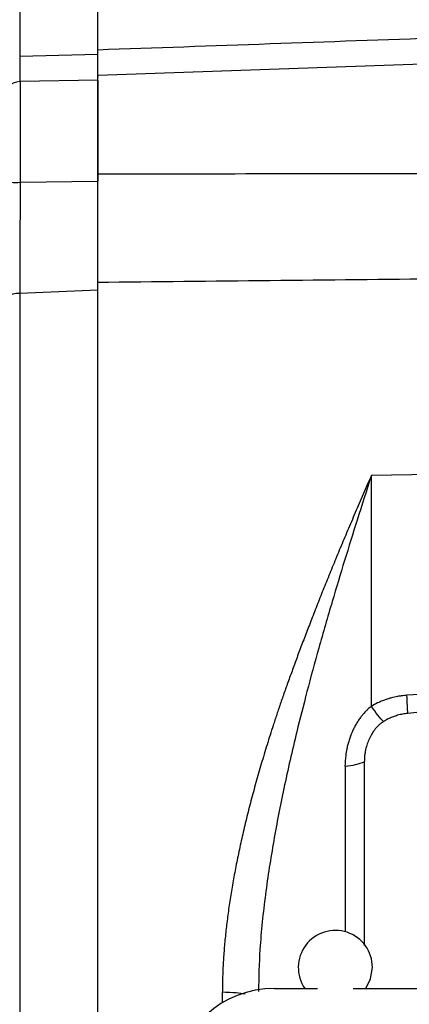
# Model space of a CAD drawing. Header units: inches. Extents: x 0.6 to 16.3, y 0.2 to 11.5.
# Tile 6 of 25: x 2.9 to 3.8, y 6.8 to 9. Entities that reach past the tile are written whole.
import ezdxf

# ---------------------------------------------------------------- set-up
doc = ezdxf.new("R2010")
doc.units = ezdxf.units.IN
doc.header["$MEASUREMENT"] = 0
doc.styles.add('SLDTEXTSTYLE0', font='TXT', dxfattribs={"width": 0.75})
doc.dimstyles.new('SLDDIMSTYLE3', dxfattribs={"dimtxt": 0.137795, "dimasz": 0.14, "dimexe": 0, "dimexo": 0.0625, "dimgap": 0.034449, "dimtad": 0, "dimdec": 1, "dimlfac": 1.5, "dimrnd": 1e-09, "dimzin": 12, "dimdsep": 46, "dimtxsty": 'SLDTEXTSTYLE0', "dimblk1": 'CLOSED', "dimblk2": 'CLOSED', "dimsah": 1, "dimcen": 0.09, "dimadec": 0, "dimazin": 3, "dimtfac": 1, "dimtdec": 1, "dimtofl": 0, "dimtmove": 0, "dimatfit": 3, "dimldrblk": 'CLOSED', "dimfxl": 0, "dimfrac": 2, "dimtolj": 1, "dimtzin": 12, "dimarcsym": 0})

# ---------------------------------------------------------------- blocks, each defined once
blk = doc.blocks.new('_Closed')
at = {"color": 0, "linetype": 'ByBlock', "lineweight": -2}
for p, q in [((-1, 0.166667), (0, 0)), ((-1, 0.166667), (-1, -0.166667)), ((0, 0), (-1, -0.166667)), ((0, 0), (-1, 0))]:
    blk.add_line(p, q, dxfattribs=at)
blk = doc.blocks.new('_D_8')
at = {"color": 7, "linetype": 'Continuous', "lineweight": 0}
for p, q in [((2.124, 10.2203), (2.082, 10.2203)), ((2.082, 10.2203), (2.082, 10.0015)), ((2.4294, 10.2203), (2.4714, 10.2203)), ((2.4714, 10.2203), (2.4714, 10.0015)), ((1.1645, 7.5747), (1.1645, 10.0612)), ((1.1645, 10.0218), (1.9612, 10.0218)), ((4.6197, 10.0218), (2.5923, 10.0218)), ((2.082, 10.0015), (2.124, 10.0015)), ((2.4714, 10.0015), (2.4294, 10.0015))]:
    blk.add_line(p, q, dxfattribs=at)
at = {"color": 7, "linetype": 'Continuous', "lineweight": 18, "xscale": 0.14, "yscale": 0.14, "rotation": 180.0000000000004}
blk.add_blockref('_Closed', (1.1645, 10.0218), dxfattribs=at)
at = {"color": 7, "linetype": 'Continuous', "lineweight": 18, "xscale": 0.14, "yscale": 0.14}
blk.add_blockref('_Closed', (4.6197, 10.0218), dxfattribs=at)
at = {"color": 7, "linetype": 'Continuous', "lineweight": 18, "char_height": 0.1378, "attachment_point": 1, "style": 'SLDTEXTSTYLE0'}
for s, insert in [('132', (2.124, 10.1791)), ('5.2', (2.1494, 9.973))]:
    blk.add_mtext(s, dxfattribs=dict(at, insert=insert))

msp = doc.modelspace()

# ---------------------------------------------------------------- linework, layer by layer
at = {"color": 8, "linetype": 'Continuous', "lineweight": 25}
for p, q in [((2.9416, 9.2352), (2.9416, 8.8726)), ((2.9427, 8.8173), (2.9427, 8.6001)), ((3.6439, 7.3388), (3.6439, 6.9815)), ((3.3792, 6.828), (3.3792, 6.8514))]:
    msp.add_line(p, q, dxfattribs=at)
at = {"color": 7, "linetype": 'Continuous', "lineweight": 25}
for p, q in [((3.1101, 8.8769), (3.1101, 9.2426)), ((2.9416, 8.8726), (3.1101, 8.8769)), ((4.6197, 8.8831), (3.11, 8.8304)), ((3.1101, 8.8202), (2.9427, 8.8173)), ((3.1101, 8.8202), (3.1101, 8.6024)), ((2.9427, 8.6001), (3.1101, 8.6024)), ((3.1101, 8.3667), (2.9416, 8.36)), ((2.9416, 8.36), (2.9416, 6.0965)), ((3.1101, 6.0897), (3.1101, 8.3667)), ((4.2314, 7.9736), (3.7009, 7.9669)), ((3.7009, 7.4684), (3.7009, 7.9669)), ((4.2379, 7.5203), (3.7775, 7.492)), ((3.6856, 7.3486), (3.6856, 6.9517)), ((3.4919, 6.8588), (3.5843, 6.8588)), ((3.6618, 6.8588), (5.5776, 6.8588))]:
    msp.add_line(p, q, dxfattribs=at)
at = {"color": 7, "linetype": 'Continuous', "lineweight": 25, "flags": 128}
for points in [[(2.9416, 8.36), (2.9341, 8.3594), (2.9269, 8.3581), (2.9203, 8.3559), (2.9145, 8.3531), (2.9098, 8.3498), (2.9063, 8.346), (2.9041, 8.3419), (2.9034, 8.3376)], [(3.6889, 6.8588), (3.6991, 6.8795), (3.7031, 6.9043)]]:
    msp.add_lwpolyline(points, dxfattribs=at)
at = {"color": 7, "linetype": 'Continuous', "lineweight": 25}
for centre, radius, start, end in [((2.9434, 8.7773), 0.04, 91, 180), ((2.9332, 8.6664), 0.0669, 243.5196, 278.1149), ((3.6231, 6.9043), 0.08, 0, 214.6193)]:
    msp.add_arc(centre, radius, start, end, dxfattribs=at)
msp.add_ellipse((3.4983, 6.6604), major_axis=(0.2087, -0.0437), ratio=0.927683, start_param=1.792973, end_param=3.333612, dxfattribs=at)
for points, knots in [([(3.1101, 8.8855), (3.1101, 8.8897), (3.1101, 8.8982), (3.1101, 8.9107), (3.1101, 8.923), (3.1101, 8.935), (3.1101, 8.9469), (3.1101, 8.9585), (3.1101, 8.9699), (3.1101, 8.9811), (3.1101, 8.9921), (3.1101, 9.0028), (3.1101, 9.0134), (3.1101, 9.0237), (3.1101, 9.0531), (3.1101, 9.0976), (3.1101, 9.1495), (3.1101, 9.1908), (3.1101, 9.2137), (3.1101, 9.2254), (3.1101, 9.2309), (3.1101, 9.2354), (3.1101, 9.2389), (3.1101, 9.2413), (3.1101, 9.2429), (3.1101, 9.2431), (3.1101, 9.2432)], [0, 0, 0, 0, 0.018479, 0.036946, 0.055402, 0.07385, 0.092291, 0.110729, 0.129166, 0.147604, 0.166045, 0.184492, 0.202947, 0.221412, 0.23989, 0.364043, 0.488208, 0.615358, 0.74252, 0.779346, 0.816127, 0.852882, 0.889628, 0.926384, 0.963168, 1, 1, 1, 1]), ([(4.6197, 8.9385), (4.3646, 8.9296), (3.8613, 8.912), (3.3581, 8.8942), (3.1101, 8.8855)], [0, 0, 0, 0, 0.507076, 1, 1, 1, 1]), ([(3.1101, 8.8268), (3.1101, 8.8266), (3.1101, 8.8254), (3.1101, 8.8343), (3.1101, 8.8529), (3.1101, 8.8746), (3.1101, 8.8855)], [0, 0, 0, 0, 0.0549697, 0.3699795, 0.6849892, 1, 1, 1, 1]), ([(3.1101, 8.8304), (3.1101, 8.8337), (3.1101, 8.8424), (3.1101, 8.8599), (3.1101, 8.8738), (3.1101, 8.8769)], [0, 0, 0, 0, 0.328289, 0.848138, 1, 1, 1, 1]), ([(3.1101, 8.6177), (3.1101, 8.632), (3.1101, 8.6608), (3.1101, 8.7032), (3.1101, 8.7424), (3.1101, 8.7764), (3.1101, 8.8035), (3.1101, 8.8216), (3.1101, 8.8304), (3.1101, 8.8294), (3.1101, 8.8292)], [0, 0, 0, 0, 0.134597, 0.269195, 0.403792, 0.538389, 0.672986, 0.807584, 0.942181, 1, 1, 1, 1]), ([(4.6197, 8.6194), (4.4898, 8.6192), (4.2327, 8.6187), (3.8512, 8.6182), (3.4779, 8.6178), (3.2318, 8.6177), (3.1101, 8.6177)], [0, 0, 0, 0, 0.258164, 0.510886, 0.758164, 1, 1, 1, 1]), ([(3.1101, 8.3842), (3.1101, 8.3866), (3.1101, 8.3914), (3.1101, 8.3989), (3.1101, 8.4064), (3.1101, 8.414), (3.1101, 8.4217), (3.1101, 8.4296), (3.1101, 8.4442), (3.1101, 8.466), (3.1101, 8.4955), (3.1101, 8.5257), (3.1101, 8.5512), (3.1101, 8.5717), (3.1101, 8.5871), (3.1101, 8.6024), (3.1101, 8.6126), (3.1101, 8.6177)], [0, 0, 0, 0, 0.03579, 0.071516, 0.107202, 0.142873, 0.178554, 0.214269, 0.250044, 0.374998, 0.500007, 0.624958, 0.74997, 0.812511, 0.87494, 0.937392, 1, 1, 1, 1]), ([(2.9427, 8.6001), (2.9426, 8.5796), (2.9424, 8.5379), (2.9421, 8.4774), (2.9419, 8.4211), (2.9417, 8.3834), (2.9417, 8.3638), (2.9416, 8.36)], [0, 0, 0, 0, 0.245355, 0.499632, 0.720048, 0.946872, 1, 1, 1, 1]), ([(3.1101, 8.3667), (3.1101, 8.385), (3.1101, 8.4223), (3.1101, 8.4828), (3.1101, 8.5437), (3.1101, 8.5826), (3.1101, 8.6024)], [0, 0, 0, 0, 0.258273, 0.526677, 0.759678, 1, 1, 1, 1]), ([(3.1101, 8.3842), (3.3581, 8.3868), (3.8613, 8.392), (4.3646, 8.3974), (4.6197, 8.4002)], [0, 0, 0, 0, 0.492924, 1, 1, 1, 1]), ([(3.1101, 6.101), (3.1101, 6.1071), (3.1101, 6.1194), (3.1101, 6.1381), (3.1101, 6.1568), (3.1101, 6.1757), (3.1101, 6.1947), (3.1101, 6.2139), (3.1101, 6.2332), (3.1101, 6.2526), (3.1101, 6.2721), (3.1101, 6.2917), (3.1101, 6.3115), (3.1101, 6.3314), (3.1101, 6.3897), (3.1101, 6.4883), (3.1101, 6.6313), (3.1101, 6.779), (3.1101, 6.9314), (3.1101, 7.0862), (3.1101, 7.2426), (3.1101, 7.399), (3.1101, 7.5538), (3.1101, 7.7061), (3.1101, 7.8538), (3.1101, 7.9969), (3.1101, 8.1013), (3.1101, 8.1708), (3.1101, 8.2075), (3.1101, 8.2437), (3.1101, 8.2795), (3.1101, 8.3149), (3.1101, 8.3498), (3.1101, 8.3727), (3.1101, 8.3842)], [0, 0, 0, 0, 0.0092403, 0.0184741, 0.0277026, 0.036927, 0.0461485, 0.0553681, 0.0645871, 0.0738065, 0.0830277, 0.0922517, 0.1014796, 0.1107128, 0.1199522, 0.1820328, 0.244119, 0.3076982, 0.3712832, 0.435639, 0.5000008, 0.5643566, 0.6287183, 0.6922975, 0.7558825, 0.8179631, 0.8800493, 0.8972016, 0.9143361, 0.93146, 0.948581, 0.9657063, 0.9828435, 1, 1, 1, 1]), ([(3.7009, 7.9669), (3.6979, 7.9601), (3.692, 7.9466), (3.6832, 7.9264), (3.6745, 7.9064), (3.666, 7.8867), (3.6577, 7.8671), (3.6495, 7.8478), (3.6415, 7.8288), (3.6336, 7.8099), (3.6259, 7.7914), (3.6184, 7.773), (3.611, 7.755), (3.6038, 7.7371), (3.5967, 7.7196), (3.5898, 7.7023), (3.5831, 7.6853), (3.5765, 7.6685), (3.5701, 7.6521), (3.5638, 7.6358), (3.5577, 7.6199), (3.5517, 7.6043), (3.546, 7.5889), (3.5403, 7.5738), (3.5348, 7.559), (3.5295, 7.5445), (3.5244, 7.5303), (3.5194, 7.5163), (3.5145, 7.5027), (3.5098, 7.4893), (3.5053, 7.4763), (3.5009, 7.4635), (3.4967, 7.4511), (3.4927, 7.4389), (3.4855, 7.417), (3.4755, 7.3855), (3.4631, 7.3444), (3.4515, 7.304), (3.4408, 7.2645), (3.431, 7.2256), (3.422, 7.1876), (3.4138, 7.1503), (3.4065, 7.1139), (3.4001, 7.0782), (3.3945, 7.0434), (3.3898, 7.0094), (3.3859, 6.9762), (3.3829, 6.9438), (3.3808, 6.9122), (3.3794, 6.8815), (3.3793, 6.8613), (3.3792, 6.8514)], [0, 0, 0, 0, 0.019827, 0.039363, 0.058607, 0.07756, 0.096222, 0.114593, 0.132673, 0.150463, 0.167962, 0.185171, 0.20209, 0.218719, 0.235058, 0.251107, 0.266867, 0.282337, 0.297519, 0.312411, 0.327014, 0.341329, 0.355355, 0.369092, 0.382542, 0.395703, 0.408577, 0.421163, 0.433461, 0.445472, 0.457196, 0.468634, 0.479785, 0.490649, 0.501227, 0.538318, 0.574575, 0.610004, 0.644615, 0.678417, 0.711418, 0.743629, 0.77506, 0.805723, 0.83563, 0.864794, 0.893229, 0.92095, 0.947974, 0.974317, 1, 1, 1, 1]), ([(4.2379, 7.5203), (4.2379, 7.52), (4.2378, 7.5195), (4.2374, 7.5187), (4.2369, 7.5179), (4.236, 7.5171), (4.235, 7.5163), (4.2337, 7.5155), (4.2322, 7.5147), (4.2305, 7.5139), (4.2286, 7.513), (4.2264, 7.5122), (4.224, 7.5113), (4.2214, 7.5105), (4.2185, 7.5096), (4.2155, 7.5087), (4.2122, 7.5078), (4.2044, 7.5058), (4.1909, 7.5028), (4.1706, 7.4989), (4.1467, 7.4948), (4.1077, 7.4889), (4.0505, 7.4813), (3.9719, 7.4721), (3.8801, 7.4625), (3.8144, 7.4563), (3.7794, 7.453)], [0, 0, 0, 0, 0.001753, 0.003661, 0.005827, 0.00832, 0.011186, 0.014454, 0.018147, 0.022276, 0.026854, 0.031886, 0.037379, 0.043337, 0.049764, 0.056661, 0.064031, 0.071875, 0.108516, 0.15287, 0.204977, 0.264856, 0.40639, 0.576068, 0.773929, 1, 1, 1, 1]), ([(3.7775, 7.492), (3.7757, 7.4918), (3.7717, 7.4916), (3.765, 7.4908), (3.7555, 7.4893), (3.7463, 7.4872), (3.7381, 7.4849), (3.7317, 7.4828), (3.7238, 7.4799), (3.713, 7.4752), (3.7052, 7.4709), (3.7009, 7.4684)], [0, 0, 0, 0, 0.065823, 0.148518, 0.249039, 0.418916, 0.500047, 0.56293, 0.66709, 0.81291, 1, 1, 1, 1]), ([(3.7009, 7.4684), (3.6995, 7.4673), (3.6967, 7.465), (3.6925, 7.4613), (3.6874, 7.4562), (3.6823, 7.4504), (3.6768, 7.4435), (3.6719, 7.4365), (3.6672, 7.4288), (3.6629, 7.4208), (3.6576, 7.4096), (3.6533, 7.3978), (3.6498, 7.3858), (3.6473, 7.3748), (3.6446, 7.3591), (3.6441, 7.3465), (3.6438, 7.3388)], [0, 0, 0, 0, 0.035713, 0.073043, 0.113112, 0.179799, 0.230692, 0.290891, 0.351943, 0.413833, 0.47654, 0.604261, 0.66922, 0.734693, 0.838329, 1, 1, 1, 1]), ([(3.7794, 7.453), (3.7776, 7.4528), (3.7738, 7.4524), (3.7683, 7.4515), (3.7628, 7.4503), (3.7574, 7.4489), (3.7508, 7.4469), (3.7433, 7.444), (3.7349, 7.44), (3.7296, 7.4369), (3.727, 7.4353)], [0, 0, 0, 0, 0.100333, 0.200258, 0.300021, 0.399868, 0.500044, 0.666793, 0.833062, 1, 1, 1, 1]), ([(3.727, 7.4353), (3.7259, 7.4346), (3.7237, 7.4332), (3.7206, 7.4308), (3.7176, 7.4282), (3.7147, 7.4254), (3.7119, 7.4225), (3.7075, 7.4174), (3.7021, 7.4097), (3.6963, 7.399), (3.6916, 7.3873), (3.6886, 7.3763), (3.6867, 7.3663), (3.6857, 7.3574), (3.6856, 7.3515), (3.6856, 7.3486)], [0, 0, 0, 0, 0.037446, 0.07543, 0.114078, 0.153508, 0.193832, 0.235154, 0.351752, 0.47384, 0.600533, 0.73025, 0.819849, 0.909627, 1, 1, 1, 1]), ([(3.6439, 7.3388), (3.652, 7.3396), (3.6598, 7.3408), (3.674, 7.3441), (3.6803, 7.3462), (3.6856, 7.3486)], [0, 0, 0, 0, 0.5, 0.5, 1, 1, 1, 1])]:
    msp.add_open_spline(points, degree=3, knots=knots, dxfattribs=at)
at = {"color": 8, "linetype": 'Continuous', "lineweight": 25}
for points, knots in [([(2.9416, 8.8726), (2.9417, 8.8618), (2.9418, 8.8397), (2.942, 8.8221), (2.9422, 8.8182), (2.9422, 8.817)], [0, 0, 0, 0, 0.402942, 0.82062, 1, 1, 1, 1]), ([(3.7009, 7.9669), (3.6906, 7.9348), (3.6711, 7.8741), (3.6428, 7.7832), (3.615, 7.6911), (3.5877, 7.5967), (3.5622, 7.5027), (3.5366, 7.4018), (3.512, 7.2947), (3.4891, 7.1775), (3.4713, 7.0615), (3.4594, 6.9527), (3.4577, 6.8828), (3.457, 6.8525)], [0, 0, 0, 0, 0.091782, 0.173679, 0.255817, 0.34808, 0.433219, 0.511236, 0.619505, 0.718447, 0.819443, 0.921905, 1, 1, 1, 1]), ([(3.3792, 6.8514), (3.3895, 6.8511), (3.408, 6.8507), (3.4223, 6.8484), (3.4285, 6.8474)], [0, 0, 0, 0, 0.560538, 1, 1, 1, 1])]:
    msp.add_open_spline(points, degree=3, knots=knots, dxfattribs=at)
at = {"color": 7, "linetype": 'Continuous', "lineweight": 25}
for points in [[(3.7794, 7.4531), (3.7791, 7.4622), (3.7784, 7.476), (3.7775, 7.492)], [(3.727, 7.4353), (3.7199, 7.4423), (3.7105, 7.4542), (3.7009, 7.4684)]]:
    msp.add_open_spline(points, degree=3, dxfattribs=at)

# ---------------------------------------------------------------- dimensions: what is measured, and where the dimension line sits
at = {"color": 7, "linetype": 'Continuous', "lineweight": 18}
dim = msp.add_linear_dim(base=(1.1645, 10.0218), p1=(4.6197, 10.0571), p2=(1.1645, 7.5354), dimstyle='SLDDIMSTYLE3', dxfattribs=at)
dim.commit()
dim.dimension.update_dxf_attribs({"geometry": '_D_8', "text_midpoint": (2.2767, 10.0218), "dimtype": 160})

doc.saveas('drawing.dxf')
